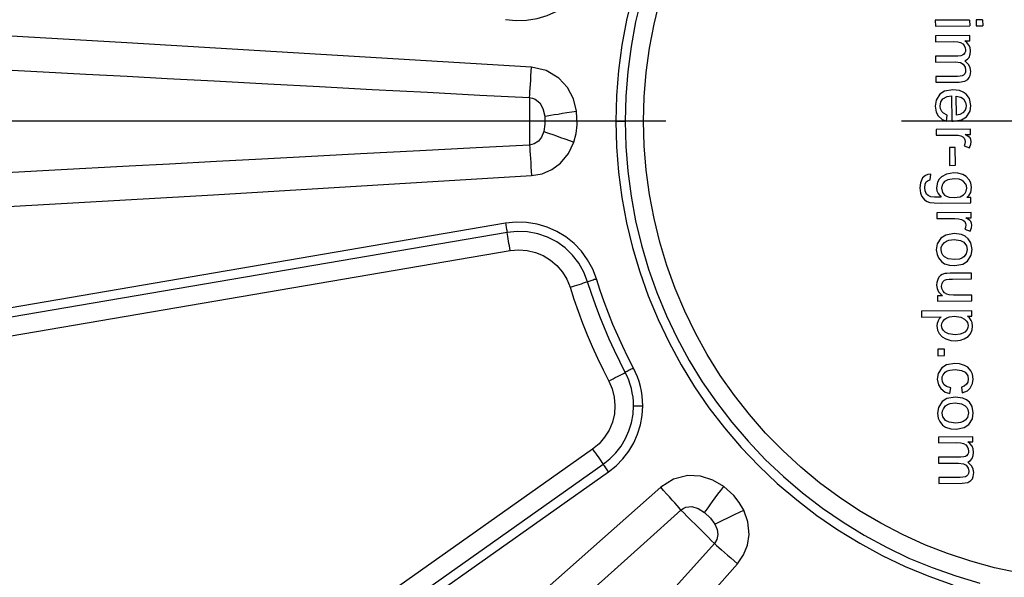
# Model space of a CAD drawing. Header units: millimetres. Extents: x 196 to 1773810, y -221320 to 153872.
# Tile 99 of 256: x 1115022 to 1115288, y -195626 to -195476. Entities that reach past the tile are written whole.
import ezdxf

# ---------------------------------------------------------------- set-up
doc = ezdxf.new("R2010")
doc.units = ezdxf.units.MM
doc.linetypes.add('CENTER', pattern=[50.8, 31.75, -6.35, 6.35, -6.35])
doc.layers.get('Defpoints').update_dxf_attribs({"lineweight": 18})
doc.layers.add('00_Основной', color=163, linetype='Continuous', lineweight=40)
doc.layers.add('ТМ-размеры', color=25, linetype='Continuous', lineweight=20)
doc.styles.add('SFINKS', font='SFINKS.shx', dxfattribs={"width": 0.7, "oblique": 15})
doc.dimstyles.new('кира-50', dxfattribs={"dimtxt": 150, "dimasz": 40, "dimexe": 15, "dimexo": 0, "dimgap": 20, "dimtad": 1, "dimdec": 0, "dimrnd": 5, "dimdsep": 46, "dimtxsty": 'SFINKS', "dimblk1": 'OBLIQUE', "dimblk2": 'OBLIQUE', "dimsah": 1, "dimcen": 2.5, "dimclrd": 252, "dimclre": 252, "dimclrt": 252, "dimadec": 0, "dimazin": 0, "dimtfac": 1, "dimtdec": 0, "dimtofl": 0, "dimtmove": 0, "dimatfit": 3, "dimldrblk": 'OBLIQUE', "dimfxl": 15, "dimtfill": 1, "dimtolj": 1, "dimtzin": 0, "dimlwd": 20, "dimlwe": 20, "dimarcsym": 0})

# ---------------------------------------------------------------- blocks, each defined once
blk = doc.blocks.new('_Oblique')
at = {"color": 0, "linetype": 'ByBlock', "lineweight": -2}
blk.add_line((-0.5, -0.5), (0.5, 0.5), dxfattribs=at)
blk = doc.blocks.new('*D45')
at = {"layer": 'Defpoints', "color": 0, "linetype": 'ByBlock', "lineweight": 50, "transparency": 16777216}
for p in [(1116184.64, -194508.84), (1114444.55, -195856.77), (1116184.64, -195857.67)]:
    blk.add_point(p, dxfattribs=at)
at = {"layer": 'ТМ-размеры', "color": 252, "linetype": 'ByBlock', "lineweight": 20, "transparency": 16777216}
for p, q in [((1114444.55, -195856.77), (1114444.55, -194493.84)), ((1116184.64, -195857.67), (1116184.64, -194493.84)), ((1114444.55, -194508.84), (1116184.64, -194508.84))]:
    blk.add_line(p, q, dxfattribs=at)
at = {"layer": 'ТМ-размеры', "color": 252, "linetype": 'ByBlock', "lineweight": 20, "transparency": 16777216, "xscale": 40, "yscale": 40, "zscale": 40, "rotation": 180}
blk.add_blockref('_Oblique', (1114444.55, -194508.84), dxfattribs=at)
at = {"layer": 'ТМ-размеры', "color": 252, "linetype": 'ByBlock', "lineweight": 20, "transparency": 16777216, "xscale": 40, "yscale": 40, "zscale": 40}
blk.add_blockref('_Oblique', (1116184.64, -194508.84), dxfattribs=at)
at = {"layer": 'ТМ-размеры', "color": 252, "linetype": 'ByBlock', "transparency": 16777216, "insert": (1115314.59, -194413.84), "char_height": 150, "attachment_point": 5, "style": 'SFINKS', "bg_fill": 3, "box_fill_scale": 1.1, "bg_fill_color": 256, "bg_fill_true_color": 13158600, "bg_fill_transparency": 0}
blk.add_mtext('\\A1;1740', dxfattribs=at)

msp = doc.modelspace()

# ---------------------------------------------------------------- linework, layer by layer
at = {"color": 252, "linetype": 'CENTER', "lineweight": 25, "ltscale": 10}
msp.add_line((1115704.64, -195503.25, 0.2), (1114924.64, -195503.25, 0.2), dxfattribs=at)
at = {"layer": '00_Основной', "color": 252, "lineweight": 25, "ltscale": 10}
for p, q in [((1115278.52, -195475.92, 0.2), (1115269.28, -195475.98, 0.2)), ((1115269.28, -195475.98, 0.2), (1115269.3, -195477.56, 0.2)), ((1115269.3, -195477.56, 0.2), (1115278.54, -195477.48, 0.2)), ((1115278.52, -195475.92, 0.2), (1115278.54, -195477.48, 0.2)), ((1115282.04, -195475.89, 0.2), (1115280.26, -195475.9, 0.2)), ((1115280.26, -195475.9, 0.2), (1115280.26, -195477.47, 0.2)), ((1115280.26, -195477.47, 0.2), (1115282.05, -195477.46, 0.2)), ((1115282.04, -195475.89, 0.2), (1115282.05, -195477.46, 0.2)), ((1115278.55, -195480.12, 0.2), (1115269.32, -195480.2, 0.2)), ((1115269.32, -195480.2, 0.2), (1115269.32, -195481.76, 0.2)), ((1115278.56, -195481.54, 0.2), (1115278.55, -195480.12, 0.2)), ((1115269.32, -195481.76, 0.2), (1115274.12, -195481.72, 0.2)), ((1115277.27, -195481.54, 0.2), (1115278.56, -195481.54, 0.2)), ((1115275.36, -195485.63, 0.2), (1115269.36, -195485.68, 0.2)), ((1115269.36, -195485.68, 0.2), (1115269.36, -195487.25, 0.2)), ((1115269.36, -195487.25, 0.2), (1115274.73, -195487.21, 0.2)), ((1115275.22, -195491.12, 0.2), (1115269.39, -195491.16, 0.2)), ((1115269.39, -195491.16, 0.2), (1115269.41, -195492.72, 0.2)), ((1115269.41, -195492.72, 0.2), (1115275.74, -195492.68, 0.2)), ((1115273.66, -195496.34, 0.2), (1115273.71, -195503.22, 0.2)), ((1115274.98, -195501.56, 0.2), (1115274.94, -195496.42, 0.2)), ((1115272.27, -195503.18, 0.2), (1115272.47, -195501.56, 0.2)), ((1115278.75, -195505.36, 0.2), (1115269.5, -195505.42, 0.2)), ((1115269.5, -195505.42, 0.2), (1115269.52, -195506.99, 0.2)), ((1115277.34, -195506.77, 0.2), (1115278.76, -195506.77, 0.2)), ((1115278.76, -195506.77, 0.2), (1115278.75, -195505.36, 0.2)), ((1115269.52, -195506.99, 0.2), (1115274.34, -195506.95, 0.2)), ((1115274.64, -195510.28, 0.2), (1115273.08, -195510.29, 0.2)), ((1115273.08, -195510.29, 0.2), (1115273.12, -195515.13, 0.2)), ((1115274.68, -195515.12, 0.2), (1115274.64, -195510.28, 0.2)), ((1115277.04, -195509.83, 0.2), (1115278.48, -195510.38, 0.2)), ((1115273.12, -195515.13, 0.2), (1115274.68, -195515.12, 0.2)), ((1115267.87, -195519.06, 0.2), (1115268.07, -195517.53, 0.2)), ((1115270.92, -195525.34, 0.2), (1115278.89, -195525.26, 0.2)), ((1115278.89, -195523.83, 0.2), (1115277.75, -195523.84, 0.2)), ((1115278.89, -195525.26, 0.2), (1115278.89, -195523.83, 0.2)), ((1115278.92, -195527.88, 0.2), (1115269.68, -195527.95, 0.2)), ((1115269.68, -195527.95, 0.2), (1115269.69, -195529.51, 0.2)), ((1115278.93, -195529.29, 0.2), (1115278.92, -195527.88, 0.2)), ((1115153.4, -195530.76, 0.2), (1114975.25, -195561.26, 0.2)), ((1115269.69, -195529.51, 0.2), (1115274.52, -195529.48, 0.2)), ((1115277.51, -195529.3, 0.2), (1115278.93, -195529.29, 0.2)), ((1115153.82, -195533.21, 0.2), (1114975.67, -195563.73, 0.2)), ((1115277.21, -195532.36, 0.2), (1115278.65, -195532.9, 0.2)), ((1114976.52, -195568.64, 0.2), (1115154.67, -195538.14, 0.2)), ((1115279.03, -195544.2, 0.2), (1115273.32, -195544.26, 0.2)), ((1115273.94, -195545.81, 0.2), (1115279.04, -195545.77, 0.2)), ((1115279.04, -195545.77, 0.2), (1115279.03, -195544.2, 0.2)), ((1115271.21, -195550.34, 0.2), (1115269.84, -195550.36, 0.2)), ((1115269.84, -195550.36, 0.2), (1115269.86, -195551.75, 0.2)), ((1115269.86, -195551.75, 0.2), (1115279.09, -195551.68, 0.2)), ((1115279.09, -195550.12, 0.2), (1115274.15, -195550.16, 0.2)), ((1115279.09, -195551.68, 0.2), (1115279.09, -195550.12, 0.2)), ((1115279.12, -195554.4, 0.2), (1115265.57, -195554.5, 0.2)), ((1115265.57, -195554.5, 0.2), (1115265.58, -195556.07, 0.2)), ((1115279.13, -195555.83, 0.2), (1115279.12, -195554.4, 0.2)), ((1115265.58, -195556.07, 0.2), (1115270.85, -195556.03, 0.2)), ((1115277.92, -195555.83, 0.2), (1115279.13, -195555.83, 0.2)), ((1115271.74, -195564.71, 0.2), (1115269.96, -195564.72, 0.2)), ((1115269.96, -195564.72, 0.2), (1115269.96, -195566.5, 0.2)), ((1115271.75, -195566.48, 0.2), (1115271.74, -195564.71, 0.2)), ((1115269.96, -195566.5, 0.2), (1115271.75, -195566.48, 0.2)), ((1115273.2, -195576.66, 0.2), (1115273.42, -195575.14, 0.2)), ((1115276.31, -195574.98, 0.2), (1115276.56, -195576.5, 0.2)), ((1115279.37, -195588.37, 0.2), (1115270.13, -195588.44, 0.2)), ((1115270.13, -195588.44, 0.2), (1115270.14, -195590.01, 0.2)), ((1115279.38, -195589.78, 0.2), (1115279.37, -195588.37, 0.2)), ((1115176.87, -195591.72, 0.2), (1115029.31, -195696.11, 0.2)), ((1115270.14, -195590.01, 0.2), (1115274.92, -195589.96, 0.2)), ((1115278.07, -195589.78, 0.2), (1115279.38, -195589.78, 0.2)), ((1115276.17, -195593.87, 0.2), (1115270.17, -195593.92, 0.2)), ((1115270.17, -195593.92, 0.2), (1115270.18, -195595.48, 0.2)), ((1115032.18, -195700.19, 0.2), (1115179.74, -195595.78, 0.2)), ((1115270.18, -195595.48, 0.2), (1115275.54, -195595.46, 0.2)), ((1115033.64, -195702.22, 0.2), (1115181.18, -195597.82, 0.2)), ((1115276.02, -195599.36, 0.2), (1115270.21, -195599.4, 0.2)), ((1115270.21, -195599.4, 0.2), (1115270.22, -195600.97, 0.2)), ((1115270.22, -195600.97, 0.2), (1115276.56, -195600.93, 0.2))]:
    msp.add_line(p, q, dxfattribs=at)
at = {"layer": '00_Основной', "color": 252, "lineweight": 25, "ltscale": 10, "elevation": 0.2}
for points in [[(1115153.4, -195475.75), (1115156.25, -195476.06), (1115159.1, -195475.98), (1115161.92, -195475.52), (1115164.65, -195474.72), (1115167.26, -195473.56), (1115169.7, -195472.07), (1115171.91, -195470.28), (1115173.88, -195468.2), (1115175.55, -195465.89), (1115176.92, -195463.39), (1115177.94, -195460.72)], [(1115187.63, -195469.23), (1115186.02, -195475.92), (1115184.78, -195482.69), (1115183.88, -195489.51), (1115183.34, -195496.38), (1115183.16, -195503.25)], [(1115190.05, -195469.86), (1115188.46, -195476.44), (1115187.24, -195483.07), (1115186.36, -195489.78), (1115185.83, -195496.51), (1115185.66, -195503.25)], [(1115190.64, -195503.25), (1115190.82, -195496.66), (1115191.34, -195490.07), (1115192.22, -195483.54), (1115193.45, -195477.05), (1115195.01, -195470.63)], [(1115160.43, -195488.6), (1115051.33, -195482.04), (1114965.61, -195477.16)], [(1115274.12, -195481.72), (1115275.35, -195481.79), (1115276.05, -195481.96)], [(1115276.05, -195481.96), (1115276.7, -195482.34), (1115277.07, -195482.76)], [(1115277.07, -195482.76), (1115277.35, -195483.43), (1115277.44, -195483.98)], [(1115278.35, -195482.69), (1115277.82, -195481.97), (1115277.27, -195481.54)], [(1115278.79, -195484.33), (1115278.65, -195483.36), (1115278.35, -195482.69)], [(1115276.92, -195485.23), (1115276.59, -195485.43), (1115276.17, -195485.56), (1115275.36, -195485.63)], [(1115277.44, -195483.98), (1115277.39, -195484.43), (1115277.27, -195484.81), (1115276.92, -195485.23)], [(1115278.37, -195486.01), (1115278.71, -195485.16), (1115278.79, -195484.33)], [(1114965.09, -195486.49), (1114987.28, -195487.67), (1115008.52, -195488.82), (1115028.77, -195489.9), (1115040.27, -195490.51), (1115051.42, -195491.1), (1115062.23, -195491.68), (1115074.83, -195492.36), (1115089.34, -195493.14), (1115103.26, -195493.87), (1115117.49, -195494.63), (1115132.34, -195495.41), (1115146.48, -195496.16), (1115159.9, -195496.86)], [(1115274.73, -195487.21), (1115276.08, -195487.39), (1115276.82, -195487.83)], [(1115276.82, -195487.83), (1115277.34, -195488.66), (1115277.46, -195489.45)], [(1115277.2, -195486.94), (1115277.93, -195486.52), (1115278.37, -195486.01)], [(1115278.82, -195489.79), (1115278.69, -195488.86), (1115278.31, -195488.03), (1115277.2, -195486.94)], [(1115159.9, -195496.86), (1115159.95, -195496.11), (1115160, -195495.26), (1115160.06, -195494.3), (1115160.13, -195493.28), (1115160.2, -195492.18), (1115160.27, -195491.02), (1115160.34, -195489.82), (1115160.43, -195488.6)], [(1115172.56, -195500.5), (1115171.69, -195497.18), (1115170.08, -195494.15), (1115167.79, -195491.61), (1115164.35, -195489.51), (1115160.43, -195488.6)], [(1115276.56, -195490.95), (1115275.94, -195491.09), (1115275.22, -195491.12)], [(1115277.22, -195490.4), (1115276.9, -195490.76), (1115276.56, -195490.95)], [(1115277.46, -195489.45), (1115277.39, -195490.02), (1115277.22, -195490.4)], [(1115278.08, -195491.92), (1115278.44, -195491.46), (1115278.69, -195490.88), (1115278.82, -195489.79)], [(1115275.74, -195492.68), (1115277.25, -195492.43), (1115278.08, -195491.92)], [(1115270.48, -195495.94), (1115269.49, -195497.54), (1115269.26, -195499.16)], [(1115273.96, -195494.73), (1115271.76, -195495.12), (1115270.48, -195495.94)], [(1115277.59, -195495.9), (1115276.79, -195495.34), (1115275.81, -195494.96), (1115273.96, -195494.73)], [(1115278.89, -195498.99), (1115278.48, -195497.08), (1115277.59, -195495.9)], [(1115159.9, -195496.86), (1115160.65, -195496.99), (1115161.39, -195497.27), (1115162.63, -195498.27), (1115163.5, -195499.81), (1115163.96, -195501.86)], [(1115159.9, -195496.86), (1115159.9, -195497.95), (1115159.9, -195499.27), (1115159.9, -195500.8), (1115159.9, -195502.42), (1115159.9, -195504.08), (1115159.9, -195505.72), (1115159.9, -195507.24), (1115159.9, -195508.57), (1115159.9, -195509.66)], [(1115270.55, -195499.15), (1115270.79, -195497.98), (1115271.34, -195497.21)], [(1115271.34, -195497.21), (1115272.46, -195496.55), (1115273.66, -195496.34)], [(1115274.94, -195496.42), (1115276.15, -195496.7), (1115276.87, -195497.21)], [(1115276.87, -195497.21), (1115277.46, -195498.13), (1115277.62, -195499.02)], [(1115163.96, -195501.86), (1115164.66, -195501.74), (1115165.52, -195501.6), (1115166.5, -195501.45), (1115167.57, -195501.28), (1115168.74, -195501.09), (1115169.98, -195500.91), (1115171.26, -195500.71), (1115172.56, -195500.5)], [(1115171.86, -195508.84), (1115172.46, -195506.56), (1115172.74, -195504.2), (1115172.56, -195500.5)], [(1115269.26, -195499.16), (1115269.52, -195500.77), (1115270.07, -195501.78)], [(1115271.02, -195500.61), (1115270.64, -195499.85), (1115270.55, -195499.15)], [(1115272.47, -195501.56), (1115271.52, -195501.09), (1115271.02, -195500.61)], [(1115276.72, -195500.95), (1115275.88, -195501.39), (1115274.98, -195501.56)], [(1115277.62, -195499.02), (1115277.55, -195499.66), (1115277.34, -195500.2), (1115276.72, -195500.95)], [(1115277.66, -195502.02), (1115278.66, -195500.5), (1115278.89, -195498.99)], [(1115163.96, -195501.86), (1115164, -195504), (1115163.72, -195506.02)], [(1115183.16, -195503.25), (1115183.48, -195503.25), (1115183.81, -195503.25), (1115184.13, -195503.25), (1115184.44, -195503.25), (1115184.76, -195503.25), (1115185.06, -195503.25), (1115185.36, -195503.25), (1115185.66, -195503.25)], [(1115183.16, -195503.25), (1115183.34, -195510.14), (1115183.88, -195517), (1115184.78, -195523.83), (1115186.02, -195530.6), (1115187.63, -195537.29), (1115189.6, -195543.89), (1115191.9, -195550.37), (1115194.52, -195556.73), (1115197.48, -195562.94), (1115200.77, -195569), (1115204.37, -195574.87), (1115208.26, -195580.54), (1115212.46, -195586), (1115216.93, -195591.24), (1115221.67, -195596.23), (1115226.66, -195600.97), (1115231.9, -195605.44), (1115237.36, -195609.62), (1115243.03, -195613.53), (1115248.9, -195617.13), (1115254.94, -195620.4), (1115261.17, -195623.37), (1115267.52, -195626), (1115274.01, -195628.3)], [(1115185.66, -195503.25), (1115185.83, -195510.01), (1115186.36, -195516.74), (1115187.24, -195523.43), (1115188.46, -195530.08), (1115190.05, -195536.64), (1115191.96, -195543.12), (1115194.22, -195549.48), (1115196.8, -195555.72), (1115199.71, -195561.81), (1115202.93, -195567.76), (1115206.46, -195573.51), (1115210.28, -195579.07), (1115214.4, -195584.43), (1115218.78, -195589.57), (1115223.43, -195594.47), (1115228.33, -195599.11), (1115233.46, -195603.5), (1115238.83, -195607.6), (1115244.39, -195611.44), (1115250.14, -195614.97), (1115256.09, -195618.19), (1115262.18, -195621.1), (1115268.42, -195623.68), (1115274.78, -195625.94), (1115281.26, -195627.85)], [(1115190.64, -195503.25), (1115189.99, -195503.25), (1115189.34, -195503.25), (1115188.69, -195503.25), (1115188.06, -195503.25), (1115187.44, -195503.25), (1115186.83, -195503.25), (1115186.22, -195503.25), (1115185.66, -195503.25)], [(1115291.66, -195625.12), (1115285.21, -195623.72), (1115278.85, -195621.98), (1115272.57, -195619.91), (1115266.43, -195617.5), (1115260.42, -195614.77), (1115254.56, -195611.72), (1115248.86, -195608.38), (1115243.37, -195604.72), (1115238.07, -195600.79), (1115232.99, -195596.57), (1115228.13, -195592.1), (1115223.53, -195587.37), (1115219.18, -195582.4), (1115215.11, -195577.21), (1115211.31, -195571.8), (1115207.81, -195566.2), (1115204.61, -195560.43), (1115201.72, -195554.49), (1115199.16, -195548.41), (1115196.92, -195542.2), (1115195.01, -195535.88), (1115193.45, -195529.47), (1115192.22, -195522.98), (1115191.34, -195516.43), (1115190.82, -195509.86), (1115190.64, -195503.25)], [(1115270.07, -195501.78), (1115271.14, -195502.73), (1115272.27, -195503.18)], [(1115273.71, -195503.22), (1115273.98, -195503.22), (1115274.12, -195503.22)], [(1115274.12, -195503.22), (1115276.36, -195502.84), (1115277.66, -195502.02)], [(1115163.72, -195506.02), (1115163.14, -195507.5), (1115162.28, -195508.62), (1115161.16, -195509.35), (1115159.9, -195509.66)], [(1115163.72, -195506.02), (1115164.41, -195506.24), (1115165.22, -195506.53), (1115166.14, -195506.85), (1115167.17, -195507.2), (1115168.27, -195507.6), (1115169.43, -195507.99), (1115170.64, -195508.42), (1115171.86, -195508.84)], [(1115278.65, -195507.75), (1115278.41, -195507.5), (1115278.08, -195507.22), (1115277.34, -195506.77)], [(1115160.43, -195517.9), (1115163.28, -195517.38), (1115165.92, -195516.22), (1115168.24, -195514.5), (1115170.39, -195511.9), (1115171.86, -195508.84)], [(1115274.34, -195506.95), (1115275.4, -195507.02), (1115276.17, -195507.2)], [(1115276.17, -195507.2), (1115276.72, -195507.46), (1115277.03, -195507.77)], [(1115277.03, -195507.77), (1115277.28, -195508.26), (1115277.35, -195508.68)], [(1115277.35, -195508.68), (1115277.25, -195509.32), (1115277.04, -195509.83)], [(1115278.48, -195510.38), (1115278.88, -195509.46), (1115278.98, -195508.76)], [(1115278.98, -195508.76), (1115278.86, -195508.18), (1115278.65, -195507.75)], [(1115159.9, -195509.66), (1115145.52, -195510.41), (1115130.34, -195511.21), (1115114.32, -195512.06), (1115099.47, -195512.85), (1115087.68, -195513.47), (1115075.46, -195514.12), (1115062.84, -195514.79), (1115051.98, -195515.37), (1115031.88, -195516.45), (1115010.68, -195517.59), (1114988.43, -195518.78), (1114965.09, -195520.03)], [(1115159.9, -195509.66), (1115159.95, -195510.39), (1115160, -195511.25), (1115160.06, -195512.2), (1115160.13, -195513.24), (1115160.2, -195514.34), (1115160.27, -195515.5), (1115160.34, -195516.69), (1115160.43, -195517.9)], [(1115274.26, -195517.16), (1115272.28, -195517.5), (1115270.97, -195518.24)], [(1115276.7, -195517.63), (1115275.39, -195517.25), (1115274.26, -195517.16)], [(1114965.61, -195529.34), (1115074.72, -195523.11), (1115160.43, -195517.9)], [(1115265.84, -195518.54), (1115265.26, -195519.88), (1115265.12, -195521.2)], [(1115268.07, -195517.53), (1115267.29, -195517.6), (1115266.63, -195517.84), (1115265.84, -195518.54)], [(1115266.42, -195521.19), (1115266.54, -195520.18), (1115266.84, -195519.59)], [(1115266.84, -195519.59), (1115267.05, -195519.37), (1115267.32, -195519.2), (1115267.87, -195519.06)], [(1115270.97, -195518.24), (1115270.32, -195518.89), (1115269.87, -195519.68), (1115269.62, -195521.2)], [(1115271.75, -195519.51), (1115271.36, -195519.94), (1115271.09, -195520.44), (1115270.93, -195521.33)], [(1115274.39, -195518.78), (1115272.67, -195519.02), (1115271.75, -195519.51)], [(1115276.9, -195519.48), (1115276.36, -195519.13), (1115275.7, -195518.9), (1115274.39, -195518.78)], [(1115278.44, -195519), (1115277.59, -195518.12), (1115276.7, -195517.63)], [(1115277.76, -195521.26), (1115277.69, -195520.69), (1115277.49, -195520.18), (1115276.9, -195519.48)], [(1115279.06, -195521.13), (1115278.86, -195519.86), (1115278.44, -195519)], [(1115265.12, -195521.2), (1115265.29, -195522.63), (1115265.65, -195523.54)], [(1115266.87, -195522.87), (1115266.52, -195522.05), (1115266.42, -195521.19)], [(1115269.62, -195521.2), (1115269.73, -195522.02), (1115270.01, -195522.75), (1115270.86, -195523.74)], [(1115270.93, -195521.33), (1115271.2, -195522.43), (1115271.76, -195523.14)], [(1115276.92, -195523.06), (1115277.32, -195522.63), (1115277.6, -195522.13), (1115277.76, -195521.26)], [(1115277.75, -195523.84), (1115278.38, -195523.19), (1115278.82, -195522.46), (1115279.06, -195521.13)], [(1115265.65, -195523.54), (1115266.37, -195524.43), (1115267.09, -195524.91)], [(1115268.08, -195523.66), (1115267.32, -195523.3), (1115266.87, -195522.87)], [(1115267.09, -195524.91), (1115267.84, -195525.12), (1115268.94, -195525.26), (1115270.92, -195525.34)], [(1115270.86, -195523.74), (1115269.02, -195523.73), (1115268.08, -195523.66)], [(1115271.76, -195523.14), (1115272.31, -195523.49), (1115272.99, -195523.71), (1115274.38, -195523.84)], [(1115274.38, -195523.84), (1115276, -195523.6), (1115276.92, -195523.06)], [(1115177.94, -195545.8), (1115176.92, -195543.13), (1115175.55, -195540.62), (1115173.88, -195538.32), (1115171.91, -195536.24), (1115169.7, -195534.45), (1115167.26, -195532.96), (1115164.65, -195531.8), (1115161.92, -195530.98), (1115159.1, -195530.53), (1115156.25, -195530.46), (1115153.4, -195530.76)], [(1115153.4, -195530.76), (1115153.46, -195531.08), (1115153.51, -195531.4), (1115153.57, -195531.72), (1115153.62, -195532.02), (1115153.68, -195532.34), (1115153.72, -195532.64), (1115153.78, -195532.93), (1115153.82, -195533.21)], [(1115274.52, -195529.48), (1115275.57, -195529.56), (1115276.34, -195529.72)], [(1115276.34, -195529.72), (1115276.88, -195529.99), (1115277.2, -195530.3)], [(1115277.2, -195530.3), (1115277.45, -195530.78), (1115277.52, -195531.22)], [(1115278.82, -195530.29), (1115278.58, -195530.02), (1115278.26, -195529.75), (1115277.51, -195529.3)], [(1115279.14, -195531.29), (1115279.03, -195530.71), (1115278.82, -195530.29)], [(1115175.55, -195546.53), (1115174.54, -195543.95), (1115173.17, -195541.52), (1115171.46, -195539.34), (1115169.46, -195537.4), (1115167.2, -195535.79), (1115164.73, -195534.51), (1115162.11, -195533.59), (1115159.37, -195533.07), (1115156.59, -195532.94), (1115153.82, -195533.21)], [(1115154.67, -195538.14), (1115154.56, -195537.48), (1115154.44, -195536.85), (1115154.34, -195536.22), (1115154.23, -195535.6), (1115154.13, -195534.98), (1115154.02, -195534.37), (1115153.92, -195533.79), (1115153.82, -195533.21)], [(1115277.52, -195531.22), (1115277.42, -195531.86), (1115277.21, -195532.36)], [(1115278.65, -195532.9), (1115279.04, -195532), (1115279.14, -195531.29)], [(1115270.78, -195534.76), (1115269.79, -195536.34), (1115269.55, -195537.9)], [(1115274.33, -195533.54), (1115272.07, -195533.93), (1115270.78, -195534.76)], [(1115270.83, -195537.9), (1115270.9, -195537.26), (1115271.1, -195536.7), (1115271.71, -195535.93)], [(1115271.71, -195535.93), (1115272.26, -195535.55), (1115272.96, -195535.3), (1115274.34, -195535.13)], [(1115278.14, -195534.93), (1115277.34, -195534.26), (1115276.34, -195533.79), (1115274.33, -195533.54)], [(1115274.34, -195535.13), (1115276.05, -195535.37), (1115277, -195535.89)], [(1115277, -195535.89), (1115277.7, -195536.88), (1115277.89, -195537.84)], [(1115279.18, -195537.82), (1115278.85, -195536.08), (1115278.14, -195534.93)], [(1115154.67, -195538.14), (1115156.96, -195537.92), (1115159.24, -195538.09), (1115161.47, -195538.62), (1115163.59, -195539.48), (1115165.55, -195540.68), (1115167.28, -195542.17), (1115168.77, -195543.92), (1115169.94, -195545.88), (1115170.8, -195548.01)], [(1115269.55, -195537.9), (1115269.74, -195539.19), (1115270.14, -195540.12)], [(1115271.74, -195539.83), (1115271.3, -195539.36), (1115271.02, -195538.84), (1115270.83, -195537.9)], [(1115277.89, -195537.84), (1115277.62, -195539.02), (1115277.01, -195539.79)], [(1115277.96, -195540.96), (1115278.96, -195539.38), (1115279.18, -195537.82)], [(1115270.14, -195540.12), (1115270.92, -195541.11), (1115271.74, -195541.68)], [(1115274.44, -195540.58), (1115272.7, -195540.35), (1115271.74, -195539.83)], [(1115277.01, -195539.79), (1115276.46, -195540.17), (1115275.78, -195540.42), (1115274.44, -195540.58)], [(1115274.53, -195542.18), (1115276.69, -195541.79), (1115277.96, -195540.96)], [(1115271.74, -195541.68), (1115273.12, -195542.09), (1115274.53, -195542.18)], [(1115170.8, -195548.01), (1115171.42, -195547.81), (1115172.04, -195547.63), (1115172.66, -195547.44), (1115173.27, -195547.25), (1115173.86, -195547.07), (1115174.44, -195546.88), (1115175, -195546.7), (1115175.55, -195546.53)], [(1115177.94, -195545.8), (1115177.63, -195545.9), (1115177.32, -195545.98), (1115177.01, -195546.08), (1115176.71, -195546.18), (1115176.42, -195546.26), (1115176.12, -195546.36), (1115175.84, -195546.45), (1115175.55, -195546.53)], [(1115185.7, -195571), (1115184.19, -195568.05), (1115182.75, -195565.06), (1115181.37, -195562.04), (1115180.07, -195558.99), (1115178.84, -195555.92), (1115177.67, -195552.81), (1115176.58, -195549.69), (1115175.55, -195546.53)], [(1115187.9, -195569.84), (1115186.42, -195566.94), (1115185.01, -195564), (1115183.65, -195561.04), (1115182.37, -195558.04), (1115181.16, -195555.03), (1115180.01, -195551.96), (1115178.94, -195548.89), (1115177.94, -195545.8)], [(1115269.93, -195545.91), (1115269.68, -195546.73), (1115269.62, -195547.44)], [(1115270.7, -195544.85), (1115270.22, -195545.34), (1115269.93, -195545.91)], [(1115271.86, -195544.36), (1115271.16, -195544.58), (1115270.7, -195544.85)], [(1115270.99, -195547.73), (1115271.09, -195547.02), (1115271.33, -195546.56)], [(1115271.33, -195546.56), (1115271.79, -195546.12), (1115272.28, -195545.92)], [(1115273.32, -195544.26), (1115272.37, -195544.29), (1115271.86, -195544.36)], [(1115272.28, -195545.92), (1115273.02, -195545.84), (1115273.94, -195545.81)], [(1115170.8, -195548.01), (1115171.86, -195551.27), (1115172.98, -195554.52), (1115174.18, -195557.72), (1115175.46, -195560.91), (1115176.81, -195564.06), (1115178.22, -195567.18), (1115179.72, -195570.27), (1115181.28, -195573.33)], [(1115269.62, -195547.44), (1115269.76, -195548.41), (1115270.13, -195549.26), (1115271.21, -195550.34)], [(1115271.36, -195549.06), (1115271.06, -195548.34), (1115270.99, -195547.73)], [(1115272.34, -195549.92), (1115271.72, -195549.52), (1115271.36, -195549.06)], [(1115274.15, -195550.16), (1115272.99, -195550.09), (1115272.34, -195549.92)], [(1115270.03, -195557.06), (1115269.76, -195557.8), (1115269.7, -195558.47)], [(1115270.85, -195556.03), (1115270.35, -195556.55), (1115270.03, -195557.06)], [(1115270.99, -195558.36), (1115271.06, -195557.8), (1115271.26, -195557.3), (1115271.84, -195556.61)], [(1115271.84, -195556.61), (1115272.37, -195556.25), (1115273.06, -195556.01), (1115274.44, -195555.86)], [(1115274.44, -195555.86), (1115276.18, -195556.08), (1115277.17, -195556.61)], [(1115277.17, -195556.61), (1115277.62, -195557.06), (1115277.93, -195557.54), (1115278.11, -195558.37)], [(1115278.98, -195556.97), (1115278.47, -195556.3), (1115277.92, -195555.83)], [(1115279.34, -195558.5), (1115279.23, -195557.58), (1115278.98, -195556.97)], [(1115269.7, -195558.47), (1115269.9, -195559.63), (1115270.32, -195560.5)], [(1115271.89, -195560.12), (1115271.45, -195559.7), (1115271.17, -195559.2), (1115270.99, -195558.36)], [(1115278.11, -195558.37), (1115278.04, -195558.91), (1115277.84, -195559.4), (1115277.25, -195560.11)], [(1115278.75, -195560.6), (1115279.23, -195559.48), (1115279.34, -195558.5)], [(1115270.32, -195560.5), (1115271.17, -195561.43), (1115272.07, -195561.96)], [(1115274.61, -195560.84), (1115272.85, -195560.63), (1115271.89, -195560.12)], [(1115272.07, -195561.96), (1115273.43, -195562.36), (1115274.63, -195562.45)], [(1115277.25, -195560.11), (1115276.69, -195560.46), (1115276, -195560.7), (1115274.61, -195560.84)], [(1115274.63, -195562.45), (1115276.04, -195562.29), (1115277.04, -195561.97)], [(1115277.04, -195561.97), (1115278.13, -195561.3), (1115278.75, -195560.6)], [(1115187.9, -195569.84), (1115187.62, -195570), (1115187.32, -195570.14), (1115187.04, -195570.3), (1115186.76, -195570.44), (1115186.49, -195570.59), (1115186.21, -195570.73), (1115185.95, -195570.87), (1115185.7, -195571)], [(1115190.41, -195580), (1115190.37, -195578.68), (1115190.24, -195577.36), (1115190.05, -195576.05), (1115189.78, -195574.77), (1115189.41, -195573.5), (1115188.99, -195572.24), (1115188.48, -195571.03), (1115187.9, -195569.84)], [(1115271.03, -195569.8), (1115270.04, -195571.32), (1115269.82, -195572.85)], [(1115274.57, -195568.63), (1115272.31, -195569), (1115271.03, -195569.8)], [(1115271.93, -195570.96), (1115272.47, -195570.6), (1115273.19, -195570.38), (1115274.63, -195570.22)], [(1115277.18, -195569.1), (1115275.81, -195568.71), (1115274.57, -195568.63)], [(1115274.63, -195570.22), (1115276.36, -195570.45), (1115277.31, -195570.94)], [(1115278.88, -195570.59), (1115278.06, -195569.63), (1115277.18, -195569.1)], [(1115279.46, -195572.79), (1115279.26, -195571.52), (1115278.88, -195570.59)], [(1115181.28, -195573.33), (1115181.86, -195573.02), (1115182.43, -195572.72), (1115183, -195572.41), (1115183.57, -195572.12), (1115184.12, -195571.83), (1115184.66, -195571.55), (1115185.18, -195571.27), (1115185.7, -195571)], [(1115187.92, -195580), (1115187.87, -195578.83), (1115187.78, -195577.66), (1115187.59, -195576.5), (1115187.35, -195575.36), (1115187.04, -195574.23), (1115186.66, -195573.13), (1115186.21, -195572.06), (1115185.7, -195571)], [(1115269.82, -195572.85), (1115270.11, -195574.4), (1115270.73, -195575.39)], [(1115271.1, -195572.82), (1115271.16, -195572.21), (1115271.36, -195571.68), (1115271.93, -195570.96)], [(1115271.68, -195574.36), (1115271.21, -195573.58), (1115271.1, -195572.82)], [(1115277.31, -195570.94), (1115277.72, -195571.4), (1115278, -195571.9), (1115278.17, -195572.86)], [(1115278.17, -195572.86), (1115278.03, -195573.67), (1115277.7, -195574.2)], [(1115278.71, -195575.26), (1115279.31, -195574), (1115279.46, -195572.79)], [(1115181.28, -195573.33), (1115182.17, -195575.43), (1115182.74, -195577.65), (1115182.92, -195579.93), (1115182.75, -195582.22), (1115182.22, -195584.45), (1115181.34, -195586.56), (1115180.12, -195588.51), (1115178.62, -195590.25), (1115176.87, -195591.72)], [(1115270.73, -195575.39), (1115271.95, -195576.3), (1115273.2, -195576.66)], [(1115273.42, -195575.14), (1115272.28, -195574.81), (1115271.68, -195574.36)], [(1115277.7, -195574.2), (1115277.04, -195574.72), (1115276.31, -195574.98)], [(1115276.56, -195576.5), (1115277.92, -195575.97), (1115278.71, -195575.26)], [(1115274.67, -195577.66), (1115272.4, -195578.06), (1115271.1, -195578.87)], [(1115278.47, -195579.06), (1115277.68, -195578.38), (1115276.66, -195577.92), (1115274.67, -195577.66)], [(1115179.74, -195595.78), (1115181.55, -195594.34), (1115183.16, -195592.69), (1115184.57, -195590.87), (1115185.76, -195588.88), (1115186.69, -195586.78), (1115187.36, -195584.58), (1115187.78, -195582.3), (1115187.92, -195580)], [(1115181.18, -195597.82), (1115183.22, -195596.19), (1115185.04, -195594.34), (1115186.63, -195592.26), (1115187.97, -195590.04), (1115189.02, -195587.65), (1115189.79, -195585.17), (1115190.26, -195582.6), (1115190.41, -195580)], [(1115187.92, -195580), (1115188.2, -195580), (1115188.49, -195580), (1115188.8, -195580), (1115189.12, -195580), (1115189.44, -195580), (1115189.75, -195580), (1115190.09, -195580), (1115190.41, -195580)], [(1115271.1, -195578.87), (1115270.11, -195580.46), (1115269.89, -195582.02)], [(1115271.17, -195582.02), (1115271.23, -195581.38), (1115271.44, -195580.82), (1115272.03, -195580.06)], [(1115272.03, -195580.06), (1115272.6, -195579.68), (1115273.29, -195579.42), (1115274.67, -195579.26)], [(1115274.67, -195579.26), (1115276.38, -195579.5), (1115277.32, -195580.02)], [(1115277.32, -195580.02), (1115277.75, -195580.48), (1115278.04, -195581), (1115278.21, -195581.96)], [(1115279.51, -195581.95), (1115279.18, -195580.2), (1115278.47, -195579.06)], [(1115269.89, -195582.02), (1115270.07, -195583.32), (1115270.46, -195584.25)], [(1115272.06, -195583.95), (1115271.64, -195583.49), (1115271.34, -195582.97), (1115271.17, -195582.02)], [(1115278.21, -195581.96), (1115277.94, -195583.15), (1115277.35, -195583.91)], [(1115278.3, -195585.08), (1115279.28, -195583.5), (1115279.51, -195581.95)], [(1115270.46, -195584.25), (1115271.24, -195585.24), (1115272.06, -195585.8)], [(1115274.77, -195584.7), (1115273.03, -195584.48), (1115272.06, -195583.95)], [(1115272.06, -195585.8), (1115273.44, -195586.21), (1115274.87, -195586.31)], [(1115277.35, -195583.91), (1115276.8, -195584.29), (1115276.11, -195584.55), (1115274.77, -195584.7)], [(1115274.87, -195586.31), (1115277.03, -195585.92), (1115278.3, -195585.08)], [(1115176.87, -195591.72), (1115177.23, -195592.25), (1115177.62, -195592.77), (1115177.98, -195593.3), (1115178.35, -195593.82), (1115178.72, -195594.32), (1115179.07, -195594.83), (1115179.41, -195595.31), (1115179.74, -195595.78)], [(1115274.92, -195589.96), (1115276.15, -195590.04), (1115276.86, -195590.2)], [(1115276.86, -195590.2), (1115277.51, -195590.57), (1115277.89, -195591.01)], [(1115277.89, -195591.01), (1115278.17, -195591.67), (1115278.24, -195592.22)], [(1115279.17, -195590.92), (1115278.62, -195590.22), (1115278.07, -195589.78)], [(1115279.6, -195592.58), (1115279.46, -195591.6), (1115279.17, -195590.92)], [(1115277.73, -195593.48), (1115277.39, -195593.68), (1115276.98, -195593.8), (1115276.17, -195593.87)], [(1115278.24, -195592.22), (1115278.2, -195592.68), (1115278.08, -195593.06), (1115277.73, -195593.48)], [(1115278, -195595.19), (1115278.75, -195594.76), (1115279.18, -195594.26)], [(1115279.18, -195594.26), (1115279.52, -195593.4), (1115279.6, -195592.58)], [(1115181.18, -195597.82), (1115181, -195597.56), (1115180.8, -195597.29), (1115180.62, -195597.02), (1115180.44, -195596.77), (1115180.25, -195596.51), (1115180.08, -195596.26), (1115179.92, -195596.02), (1115179.74, -195595.78)], [(1115275.54, -195595.46), (1115276.9, -195595.64), (1115277.62, -195596.07)], [(1115277.62, -195596.07), (1115278.16, -195596.89), (1115278.28, -195597.7)], [(1115279.64, -195598.03), (1115279.51, -195597.1), (1115279.12, -195596.27), (1115278, -195595.19)], [(1115212.23, -195601.78), (1115209.26, -195600.06), (1115205.99, -195599.04), (1115202.56, -195598.87), (1115198.65, -195599.82), (1115195.24, -195601.94)], [(1115277.38, -195599.19), (1115276.74, -195599.32), (1115276.02, -195599.36)], [(1115278.04, -195598.64), (1115277.7, -195599.01), (1115277.38, -195599.19)], [(1115278.28, -195597.7), (1115278.21, -195598.26), (1115278.04, -195598.64)], [(1115278.89, -195600.17), (1115279.26, -195599.7), (1115279.5, -195599.12), (1115279.64, -195598.03)], [(1115195.24, -195601.94), (1115113.46, -195674.44), (1115049.39, -195731.6)], [(1115200.7, -195608.16), (1115200.21, -195607.59), (1115199.64, -195606.96), (1115199.01, -195606.23), (1115198.33, -195605.46), (1115197.6, -195604.63), (1115196.83, -195603.75), (1115196.04, -195602.86), (1115195.24, -195601.94)], [(1115207.09, -195608.82), (1115207.52, -195608.24), (1115208.02, -195607.53), (1115208.6, -195606.74), (1115209.25, -195605.86), (1115209.94, -195604.9), (1115210.69, -195603.89), (1115211.45, -195602.84), (1115212.23, -195601.78)], [(1115217.63, -195608.17), (1115216.43, -195606.12), (1115214.98, -195604.26), (1115212.23, -195601.78)], [(1115276.56, -195600.93), (1115278.07, -195600.68), (1115278.89, -195600.17)], [(1115200.7, -195608.16), (1115201.32, -195607.7), (1115202.04, -195607.39), (1115203.62, -195607.22), (1115205.33, -195607.69), (1115207.09, -195608.82)], [(1115055.61, -195738.57), (1115072.15, -195723.71), (1115087.97, -195709.52), (1115103.06, -195695.95), (1115111.62, -195688.26), (1115119.93, -195680.8), (1115127.97, -195673.56), (1115137.36, -195665.12), (1115148.16, -195655.41), (1115158.54, -195646.08), (1115169.13, -195636.56), (1115180.2, -195626.61), (1115190.71, -195617.14), (1115200.7, -195608.16)], [(1115200.7, -195608.16), (1115201.46, -195608.92), (1115202.41, -195609.86), (1115203.48, -195610.94), (1115204.64, -195612.08), (1115205.81, -195613.26), (1115206.96, -195614.42), (1115208.04, -195615.49), (1115208.98, -195616.44), (1115209.74, -195617.2)], [(1115207.09, -195608.82), (1115208.64, -195610.3), (1115209.87, -195611.92)], [(1115209.87, -195611.92), (1115210.52, -195611.61), (1115211.3, -195611.23), (1115212.19, -195610.81), (1115213.16, -195610.33), (1115214.2, -195609.82), (1115215.32, -195609.28), (1115216.46, -195608.73), (1115217.63, -195608.17)], [(1115215.96, -195622.66), (1115217.6, -195620.28), (1115218.65, -195617.6), (1115219.07, -195614.73), (1115218.75, -195611.37), (1115217.63, -195608.17)], [(1115209.87, -195611.92), (1115210.51, -195613.39), (1115210.69, -195614.79), (1115210.42, -195616.08), (1115209.74, -195617.2)], [(1115209.74, -195617.2), (1115200.12, -195627.9), (1115189.95, -195639.2), (1115179.21, -195651.12), (1115169.28, -195662.18), (1115161.37, -195670.96), (1115153.2, -195680.06), (1115144.75, -195689.46), (1115137.48, -195697.55), (1115124.02, -195712.54), (1115109.84, -195728.32), (1115094.94, -195744.9), (1115079.33, -195762.28)], [(1115209.74, -195617.2), (1115210.31, -195617.69), (1115210.94, -195618.26), (1115211.66, -195618.88), (1115212.44, -195619.57), (1115213.27, -195620.3), (1115214.15, -195621.07), (1115215.04, -195621.86), (1115215.96, -195622.66)], [(1115086.29, -195768.51), (1115159.03, -195686.94), (1115215.96, -195622.66)]]:
    msp.add_lwpolyline(points, dxfattribs=at)

# ---------------------------------------------------------------- next in the draw order: dimensions: what is measured, and where the dimension line sits
at = {"layer": 'ТМ-размеры', "color": 3, "linetype": 'ByBlock'}
dim = msp.add_linear_dim(base=(1116184.64, -194508.84, 0.2), p1=(1114444.55, -195856.77, 0.2), p2=(1116184.64, -195857.67, 0.2), dimstyle='кира-50', dxfattribs=at)
dim.commit()
dim.dimension.update_dxf_attribs({"geometry": '*D45', "text_midpoint": (1115314.59, -194508.84, 0.2), "dimtype": 160})

doc.saveas('drawing.dxf')
